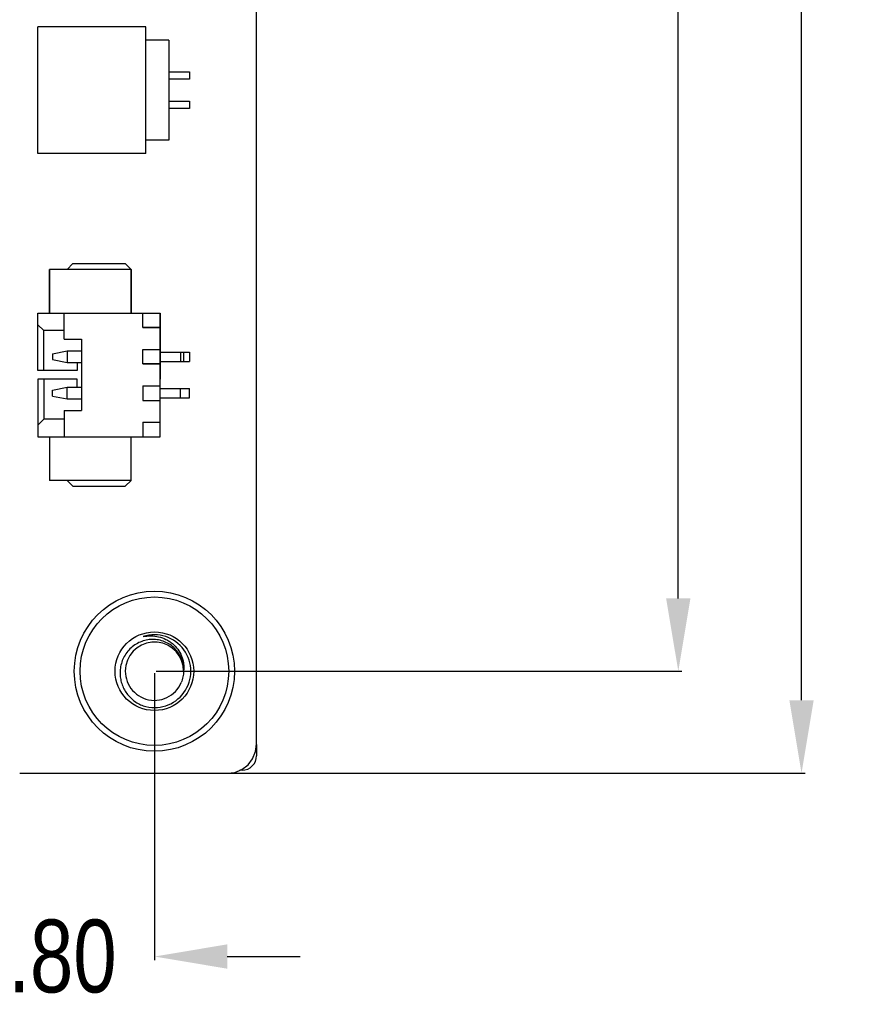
# Model space of a CAD drawing. Header units: millimetres. Extents: x -21 to 173, y -170 to -77.
# Tile 43 of 95: x 144 to 173, y -167 to -133. Entities that reach past the tile are written whole.
import ezdxf

# ---------------------------------------------------------------- set-up
doc = ezdxf.new("R2010")
doc.units = ezdxf.units.MM
doc.header["$LTSCALE"] = 1.21
doc.header["$MEASUREMENT"] = 0
doc.header["$PDMODE"] = 3
doc.header["$PDSIZE"] = 0.3125
doc.layers.get('0').update_dxf_attribs({"linetype": 'CONTINUOUS'})
doc.layers.get('DEFPOINTS').update_dxf_attribs({"linetype": 'CONTINUOUS'})
doc.layers.add('Dim', color=3, linetype='CONTINUOUS', lineweight=25)
doc.layers.add('SURFACE', color=7, linetype='CONTINUOUS')
doc.styles.get("Standard").update_dxf_attribs({"font": 'txt', "width": 0.8})
doc.dimstyles.get("Standard").update_dxf_attribs({"dimtxt": 0.15625, "dimasz": 0.1875, "dimexe": 0.125, "dimexo": 0.0625, "dimgap": 0.09, "dimtad": 0, "dimtih": 1, "dimtoh": 1, "dimzin": 4, "dimdsep": 46, "dimtxsty": 'STANDARD', "dimblk": '_FILLED', "dimblk1": '_FILLED', "dimblk2": '_FILLED', "dimcen": 0.09, "dimazin": 1, "dimtp": 0.01, "dimtm": 0.01, "dimtfac": 1, "dimtofl": 0, "dimtmove": 0, "dimatfit": 3, "dimldrblk": '_FILLED', "dimfxl": 1, "dimtolj": 1, "dimtzin": 4, "dimarcsym": 0})

# ---------------------------------------------------------------- blocks, each defined once
blk = doc.blocks.new('_FILLED')
at = {"color": 0, "linetype": 'ByBlock'}
blk.add_solid([(0, 0), (-1, 0.167), (-1, -0.167)], dxfattribs=at)
blk = doc.blocks.new('*D64')
at = {"layer": 'DEFPOINTS', "color": 0}
for p in [(148.93, -96.132), (148.93, -155.832), (166.916, -155.832)]:
    blk.add_point(p, dxfattribs=at)
at = {"layer": 'Dim', "color": 0, "lineweight": -2}
for p, q in [((148.992, -96.132), (167.041, -96.132)), ((166.916, -98.632), (166.916, -122.059)), ((166.916, -153.332), (166.916, -129.906)), ((148.992, -155.832), (167.041, -155.832))]:
    blk.add_line(p, q, dxfattribs=at)
at = {"layer": 'Dim', "color": 0, "lineweight": -2, "xscale": 2.5, "yscale": 2.5, "zscale": 2.5}
for p, rotation in [((166.916, -96.132), 90), ((166.916, -155.832), 270)]:
    blk.add_blockref('_FILLED', p, dxfattribs=dict(at, rotation=rotation))
at = {"layer": 'Dim', "color": 0, "insert": (166.916, -125.982), "char_height": 2.5, "attachment_point": 5, "rotation": 90, "line_spacing_factor": 2.5}
blk.add_mtext('\\A1;59.70', dxfattribs=at)
blk = doc.blocks.new('*D65')
at = {"layer": 'DEFPOINTS', "color": 0}
for p in [(105.53, -92.632), (171.147, -92.632), (151.345, -159.332)]:
    blk.add_point(p, dxfattribs=at)
at = {"layer": 'Dim', "color": 0, "lineweight": -2}
for p, q in [((105.592, -92.632), (171.272, -92.632)), ((171.147, -95.132), (171.147, -122.059)), ((171.147, -156.832), (171.147, -129.906)), ((151.408, -159.332), (171.272, -159.332))]:
    blk.add_line(p, q, dxfattribs=at)
at = {"layer": 'Dim', "color": 0, "lineweight": -2, "xscale": 2.5, "yscale": 2.5, "zscale": 2.5}
for p, rotation in [((171.147, -92.632), 90), ((171.147, -159.332), 270)]:
    blk.add_blockref('_FILLED', p, dxfattribs=dict(at, rotation=rotation))
at = {"layer": 'Dim', "color": 0, "insert": (171.147, -125.982), "char_height": 2.5, "attachment_point": 5, "rotation": 90, "line_spacing_factor": 2.5}
blk.add_mtext('\\A1;66.70', dxfattribs=at)
blk = doc.blocks.new('*D73')
at = {"layer": 'DEFPOINTS', "color": 0}
for p in [(141.13, -155.695), (148.93, -155.832), (148.93, -165.63)]:
    blk.add_point(p, dxfattribs=at)
at = {"layer": 'Dim', "color": 0, "lineweight": -2}
for p, q in [((141.13, -155.757), (141.13, -165.755)), ((148.93, -155.895), (148.93, -165.755)), ((138.63, -165.63), (136.13, -165.63)), ((151.43, -165.63), (153.93, -165.63))]:
    blk.add_line(p, q, dxfattribs=at)
at = {"layer": 'Dim', "color": 0, "lineweight": -2, "xscale": 2.5, "yscale": 2.5, "zscale": 2.5}
blk.add_blockref('_FILLED', (141.13, -165.63), dxfattribs=at)
at = {"layer": 'Dim', "color": 0, "lineweight": -2, "xscale": 2.5, "yscale": 2.5, "zscale": 2.5, "rotation": 180}
blk.add_blockref('_FILLED', (148.93, -165.63), dxfattribs=at)
at = {"layer": 'Dim', "color": 0, "insert": (145.03, -165.63), "char_height": 2.5, "attachment_point": 5, "line_spacing_factor": 2.5}
blk.add_mtext('\\A1;7.80', dxfattribs=at)

msp = doc.modelspace()

# ---------------------------------------------------------------- linework, layer by layer
at = {"color": 7, "linetype": 'Continuous'}
for p, q in [((152.438, -158.332), (152.43, -93.632)), ((148.63, -133.703), (144.93, -133.703)), ((144.93, -138.053), (144.93, -133.703)), ((148.63, -138.053), (148.63, -133.703)), ((149.43, -134.167), (148.63, -134.167)), ((149.43, -134.167), (149.43, -137.59)), ((149.43, -135.253), (150.13, -135.253)), ((150.13, -135.503), (149.43, -135.503)), ((150.13, -135.253), (150.13, -135.503)), ((149.43, -136.253), (150.13, -136.253)), ((150.13, -136.253), (150.13, -136.503)), ((150.13, -136.503), (149.43, -136.503)), ((149.43, -137.59), (148.63, -137.59)), ((148.63, -138.053), (144.93, -138.053)), ((146.13, -141.832), (145.93, -142.032)), ((146.13, -141.832), (145.93, -142.032)), ((146.13, -141.832), (147.93, -141.832)), ((146.13, -141.832), (147.93, -141.832)), ((148.13, -142.032), (147.93, -141.832)), ((148.13, -142.032), (147.93, -141.832)), ((148.13, -142.032), (145.33, -142.032)), ((148.13, -142.032), (145.33, -142.032)), ((145.33, -142.032), (145.33, -143.532)), ((145.33, -143.532), (145.33, -142.032)), ((148.13, -142.032), (148.13, -143.532)), ((148.13, -143.532), (148.13, -142.032)), ((144.93, -143.532), (149.13, -143.532)), ((144.93, -143.532), (149.13, -143.532)), ((144.93, -145.507), (144.93, -143.532)), ((144.93, -145.507), (144.93, -143.532)), ((145.83, -144.432), (145.83, -143.532)), ((145.83, -144.432), (145.83, -143.532)), ((148.53, -144.032), (148.53, -143.532)), ((148.53, -144.032), (148.53, -143.532)), ((149.13, -143.532), (149.13, -145.807)), ((149.13, -147.782), (149.13, -143.532)), ((145.13, -144.132), (144.93, -143.932)), ((144.93, -143.932), (145.13, -144.132)), ((149.13, -144.032), (148.53, -144.032)), ((148.53, -144.032), (149.13, -144.032)), ((145.83, -144.132), (145.13, -144.132)), ((145.13, -145.507), (145.13, -144.132)), ((145.13, -145.507), (145.13, -144.132)), ((145.83, -144.432), (146.43, -144.432)), ((146.43, -144.432), (146.43, -146.882)), ((146.43, -144.432), (146.43, -145.807)), ((145.43, -144.932), (145.93, -144.832)), ((145.43, -144.932), (145.93, -144.832)), ((145.43, -144.932), (145.43, -145.132)), ((145.43, -144.932), (145.43, -145.132)), ((145.93, -144.832), (146.43, -144.832)), ((145.93, -144.832), (145.93, -145.232)), ((145.93, -144.832), (145.93, -145.232)), ((148.53, -144.782), (149.13, -144.782)), ((148.53, -144.782), (149.13, -144.782)), ((148.53, -145.282), (148.53, -144.782)), ((148.53, -145.282), (148.53, -144.782)), ((149.13, -144.872), (150.13, -144.872)), ((149.83, -144.872), (149.83, -145.192)), ((149.93, -144.872), (149.93, -145.192)), ((150.13, -144.872), (150.13, -145.192)), ((145.43, -145.132), (145.93, -145.232)), ((145.43, -145.132), (145.93, -145.232)), ((145.93, -145.232), (146.43, -145.232)), ((146.28, -145.232), (146.28, -145.507)), ((149.13, -145.282), (148.53, -145.282)), ((148.53, -145.282), (149.13, -145.282)), ((149.13, -145.192), (150.13, -145.192)), ((146.28, -145.507), (144.93, -145.507)), ((146.28, -145.507), (144.93, -145.507)), ((146.28, -145.807), (144.93, -145.807)), ((144.93, -145.807), (144.93, -147.782)), ((145.13, -145.807), (145.13, -147.182)), ((146.28, -146.082), (146.28, -145.807)), ((148.53, -146.032), (149.13, -146.032)), ((148.53, -146.032), (148.53, -146.532)), ((145.43, -146.182), (145.93, -146.082)), ((145.43, -146.382), (145.43, -146.182)), ((145.43, -146.382), (145.93, -146.482)), ((145.93, -146.082), (146.43, -146.082)), ((145.93, -146.482), (145.93, -146.082)), ((149.13, -146.122), (150.13, -146.122)), ((149.83, -146.442), (149.83, -146.122)), ((150.13, -146.442), (150.13, -146.122)), ((145.93, -146.482), (146.43, -146.482)), ((148.53, -146.532), (149.13, -146.532)), ((149.13, -146.442), (150.13, -146.442)), ((145.83, -146.882), (146.43, -146.882)), ((145.83, -146.882), (145.83, -147.782)), ((144.93, -147.382), (145.13, -147.182)), ((145.83, -147.182), (145.13, -147.182)), ((148.53, -147.282), (149.13, -147.282)), ((148.53, -147.282), (148.53, -147.782)), ((144.93, -147.782), (149.13, -147.782)), ((145.33, -147.782), (145.33, -149.282)), ((148.13, -149.282), (148.13, -147.782)), ((148.13, -149.282), (145.33, -149.282)), ((146.13, -149.482), (145.93, -149.282)), ((148.13, -149.282), (147.93, -149.482)), ((146.13, -149.482), (147.93, -149.482)), ((152.404, -158.593), (152.438, -158.332)), ((152.436, -158.346), (152.437, -158.733)), ((152.143, -159.046), (152.303, -158.837)), ((152.303, -158.837), (152.404, -158.593)), ((151.691, -159.307), (151.934, -159.206)), ((151.938, -159.234), (151.865, -159.234)), ((151.934, -159.206), (152.143, -159.046)), ((144.305, -159.334), (151.43, -159.332)), ((151.43, -159.332), (151.691, -159.307))]:
    msp.add_line(p, q, dxfattribs=at)
for radius in [2.75, 2.55, 1.35]:
    msp.add_circle((148.93, -155.832), radius, dxfattribs=at)
for centre, radius, start, end in [((148.93, -155.832), 1, 0.0002, 337.4998), ((148.93, -155.832), 1.25, 252, 108), ((151.937, -158.734), 0.5, 270.0933, 0.0933)]:
    msp.add_arc(centre, radius, start, end, dxfattribs=at)
for points, knots in [([(149.93, -155.832), (149.934, -155.761), (149.926, -155.618), (149.87, -155.41), (149.773, -155.218), (149.637, -155.05), (149.471, -154.914), (149.281, -154.814), (149.074, -154.753), (148.86, -154.735), (148.646, -154.758), (148.44, -154.823), (148.251, -154.925), (148.085, -155.062), (147.947, -155.227), (147.843, -155.415), (147.774, -155.619), (147.754, -155.761), (147.751, -155.832)], [0, 0, 0, 0, 0.062474, 0.12495, 0.187431, 0.249916, 0.312406, 0.374899, 0.437394, 0.499893, 0.562395, 0.624901, 0.68741, 0.749921, 0.812435, 0.874955, 0.937476, 1, 1, 1, 1]), ([(148.543, -154.644), (148.63, -154.625), (148.809, -154.607), (149.076, -154.639), (149.287, -154.715), (149.441, -154.803), (149.585, -154.908), (149.739, -155.071), (149.849, -155.267), (149.906, -155.435), (149.941, -155.609), (149.941, -155.745), (149.93, -155.832)], [0, 0, 0, 0, 0.125139, 0.250227, 0.375268, 0.437874, 0.500469, 0.625399, 0.750259, 0.812788, 0.875295, 1, 1, 1, 1]), ([(147.751, -155.832), (147.748, -155.896), (147.752, -156.024), (147.789, -156.212), (147.855, -156.391), (147.98, -156.613), (148.199, -156.85), (148.425, -156.977), (148.543, -157.021)], [0, 0, 0, 0, 0.125176, 0.250358, 0.375544, 0.50073, 0.750346, 1, 1, 1, 1])]:
    msp.add_open_spline(points, degree=3, knots=knots, dxfattribs=at)
msp.add_open_spline([(149.93, -155.832), (149.93, -155.898), (149.917, -156.029), (149.878, -156.155), (149.853, -156.215)], degree=3, dxfattribs=at)
at = {"layer": 'SURFACE', "color": 6, "linetype": 'Continuous'}
msp.add_line((150.13, -144.872), (150.13, -145.192), dxfattribs=at)

# ---------------------------------------------------------------- dimensions: what is measured, and where the dimension line sits
at = {"layer": 'Dim'}
for base, p1, p2, picture, middle in [((171.147, -92.632), (151.345, -159.332), (105.53, -92.632), '*D65', (171.147, -125.982)), ((166.916, -155.832), (148.93, -96.132), (148.93, -155.832), '*D64', (166.916, -125.982))]:
    dim = msp.add_linear_dim(base=base, p1=p1, p2=p2, angle=90, dimstyle='STANDARD', override={"dimtxt": 2.5, "dimasz": 2.5, "dimtih": 0, "dimtoh": 0, "dimzin": 0, "dimcen": 0.198, "dimadec": 0, "dimazin": 0, "dimtp": 0, "dimtm": 0, "dimtdec": 4, "dimtzin": 0}, dxfattribs=at)
    dim.commit()
    dim.dimension.update_dxf_attribs({"geometry": picture, "text_midpoint": middle})
dim = msp.add_linear_dim(base=(148.93, -165.63), p1=(141.13, -155.695), p2=(148.93, -155.832), dimstyle='STANDARD', override={"dimtxt": 2.5, "dimasz": 2.5, "dimtih": 0, "dimtoh": 0, "dimzin": 0, "dimcen": 0.198, "dimadec": 0, "dimazin": 0, "dimtp": 0, "dimtm": 0, "dimtdec": 4, "dimtzin": 0}, dxfattribs=at)
dim.commit()
dim.dimension.update_dxf_attribs({"geometry": '*D73', "text_midpoint": (145.03, -165.63)})

doc.saveas('drawing.dxf')
